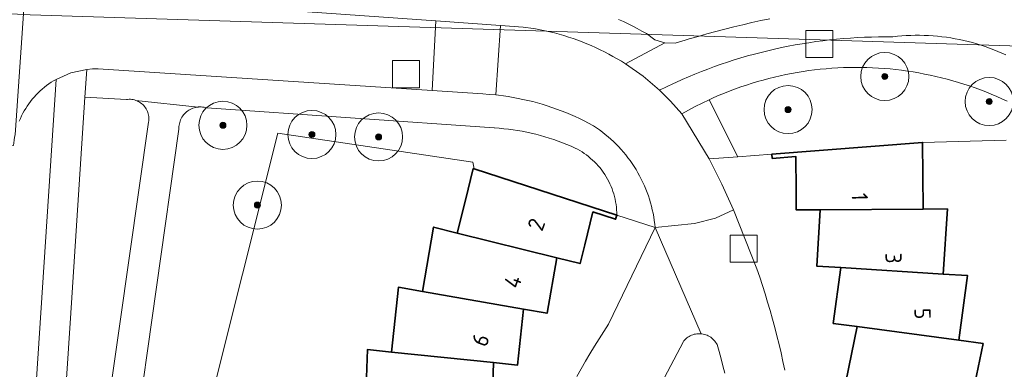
# Model space of a CAD drawing. Extents: x 154222 to 160093, y 456746 to 462495.
# Tile 87 of 254: x 158073 to 158155, y 460622 to 460652. Entities that reach past the tile are written whole.
import ezdxf
from ezdxf.enums import TextEntityAlignment as Align

# ---------------------------------------------------------------- set-up
doc = ezdxf.new("R2010")
doc.units = 0
doc.header["$LTSCALE"] = 0.75
doc.layers.get('0').update_dxf_attribs({"linetype": 'CONTINUOUS'})
for name, color, linetype, lineweight in [('B-XX-GR-BOOM-S', 252, 'CONTINUOUS', 25), ('B-XX-KW-KUNSTWERK_DUIKER-G', 252, 'CONTINUOUS', 18), ('B-XX-OG-BEBOUWING-GV', 6, 'CONTINUOUS', 35), ('B-XX-OG-BEBOUWING-T18', 1, 'CONTINUOUS', 18), ('B-XX-OG-TERREIN_CULTUURSCHEIDING-GV', 252, 'CONTINUOUS', 18), ('B-XX-OG-TERREIN_ERF-GV', 252, 'CONTINUOUS', 18), ('B-XX-RI-GWA_RIOOLPUT-S', 252, 'CONTINUOUS', 25), ('B-XX-VH-VERHARDING_ASFALT-GV', 252, 'CONTINUOUS', 18), ('B-XX-VH-VERHARDING_BETONSTRAATSTEEN-GV', 252, 'CONTINUOUS', 18), ('B-XX-VH-VERHARDING_STRAATBAKSTEEN-GV', 252, 'CONTINUOUS', 18), ('B-XX-VH-VERHARDING_TEGEL-GV', 252, 'CONTINUOUS', 18)]:
    doc.layers.add(name, color=color, linetype=linetype, lineweight=lineweight)
doc.styles.add('NLCS-ISO-M-T18', font='NLCS-ISO.ttf', dxfattribs={"height": 1.8})

# ---------------------------------------------------------------- blocks, each defined once
blk = doc.blocks.new('SRI-PUT_INSPECTIEPUT_RIOOLPUT-SO')
at = {"color": 0, "linetype": 'ByBlock', "lineweight": 18}
blk.add_lwpolyline([(-1.125, -1.125), (1.125, -1.125), (1.125, 1.125), (-1.125, 1.125)], close=True, dxfattribs=at)
blk = doc.blocks.new('SGR-BOOM_01-SO')
at = {"linetype": 'ByBlock', "lineweight": 18}
h = blk.add_hatch(color=0, dxfattribs=at)
h.dxf.hatch_style = 1
edge = h.paths.add_edge_path()
edge.add_arc((0, 0), 0.25, 0, 360)
at = {"color": 0, "linetype": 'ByBlock', "lineweight": 18}
for radius in [2, 0.25]:
    blk.add_circle((0, 0), radius, dxfattribs=at)

msp = doc.modelspace()

# ---------------------------------------------------------------- linework, layer by layer
at = {"layer": 'B-XX-KW-KUNSTWERK_DUIKER-G'}
msp.add_lwpolyline([(158047.943, 460653.344), (158073.525, 460651.973), (158205.819, 460647.775), (158277.576, 460645.578)], dxfattribs=at)
at = {"layer": 'B-XX-OG-BEBOUWING-GV'}
for points in [[(158147.779, 460638.633), (158147.757, 460641.346), (158135.22, 460640.38), (158135.248, 460640.021), (158137.217, 460640.172), (158137.235, 460637.354), (158137.247, 460635.738), (158139.25, 460635.752), (158147.795, 460635.811)], [(158110.451, 460639.159), (158110.388, 460639.179), (158109.733, 460636.549), (158109.054, 460633.815), (158117.333, 460631.755), (158119.273, 460631.272), (158119.664, 460632.838), (158120.342, 460635.567), (158122.217, 460634.959), (158122.33, 460635.3)], [(158149.481, 460630.401), (158149.822, 460635.823), (158147.795, 460635.811), (158139.25, 460635.752), (158138.954, 460631.066), (158140.951, 460630.94)], [(158109.054, 460633.815), (158107.09, 460634.304), (158106.151, 460628.956), (158114.553, 460627.483), (158116.522, 460627.138), (158117.333, 460631.755)], [(158149.481, 460630.401), (158140.951, 460630.94), (158140.327, 460626.287), (158142.312, 460626.022), (158150.781, 460624.888), (158151.504, 460630.273)], [(158106.151, 460628.956), (158104.156, 460629.306), (158103.595, 460623.909), (158112.08, 460623.027), (158114.068, 460622.82), (158114.553, 460627.483)], [(158150.781, 460624.888), (158142.312, 460626.022), (158141.365, 460621.423), (158143.325, 460621.019), (158151.694, 460619.294), (158152.792, 460624.618)], [(158103.595, 460623.909), (158101.581, 460624.118), (158101.398, 460618.697), (158109.926, 460618.41), (158111.923, 460618.343), (158112.08, 460623.027)]]:
    msp.add_lwpolyline(points, close=True, dxfattribs=at)
at = {"layer": 'B-XX-OG-TERREIN_CULTUURSCHEIDING-GV'}
for points in [[(158122.475, 460651.584), (158122.869, 460651.406), (158123.26, 460651.221), (158123.647, 460651.028), (158124.03, 460650.829), (158124.41, 460650.622), (158124.786, 460650.408), (158125.489, 460649.901), (158126.311, 460649.628), (158127.178, 460649.613), (158128.01, 460649.857), (158128.344, 460649.958), (158129.082, 460650.176), (158129.822, 460650.386), (158130.564, 460650.588), (158131.308, 460650.783), (158132.055, 460650.97), (158132.803, 460651.149), (158133.553, 460651.32), (158134.305, 460651.484), (158135.058, 460651.639)], [(158154.8, 460644.78), (158154.361, 460644.984), (158153.919, 460645.18), (158153.473, 460645.369), (158153.024, 460645.55), (158152.573, 460645.724), (158152.118, 460645.891), (158151.661, 460646.05), (158151.201, 460646.201), (158150.739, 460646.345), (158150.275, 460646.481), (158149.808, 460646.609), (158149.339, 460646.73), (158148.869, 460646.843), (158148.396, 460646.948), (158147.922, 460647.045), (158147.447, 460647.135), (158146.97, 460647.217), (158146.491, 460647.29), (158146.012, 460647.356), (158145.531, 460647.414), (158145.05, 460647.464), (158144.568, 460647.506), (158144.085, 460647.54), (158143.602, 460647.566), (158143.118, 460647.584), (158142.634, 460647.594), (158142.15, 460647.596), (158141.666, 460647.59), (158141.182, 460647.576), (158140.699, 460647.554), (158140.216, 460647.524), (158139.733, 460647.486), (158139.252, 460647.44), (158138.771, 460647.386), (158138.291, 460647.324), (158137.812, 460647.254), (158137.334, 460647.177), (158136.858, 460647.091), (158136.383, 460646.998), (158135.909, 460646.896), (158135.438, 460646.787), (158134.968, 460646.671), (158134.501, 460646.546), (158134.035, 460646.414), (158133.572, 460646.274), (158133.111, 460646.126), (158132.652, 460645.971), (158132.196, 460645.808), (158131.744, 460645.638), (158131.293, 460645.46), (158130.846, 460645.275), (158130.402, 460645.082), (158129.999, 460644.9), (158132.404, 460640.163), (158135.22, 460640.38), (158147.757, 460641.346), (158154.701, 460641.549)], [(158071.49, 460582.43), (158073.175, 460608.175), (158075.69, 460646.597), (158075.486, 460646.479), (158075.287, 460646.354), (158075.091, 460646.222), (158074.901, 460646.084), (158074.715, 460645.939), (158074.534, 460645.789), (158074.358, 460645.632), (158074.188, 460645.469), (158074.023, 460645.3), (158073.865, 460645.126), (158073.712, 460644.947), (158073.565, 460644.763), (158073.425, 460644.574), (158073.291, 460644.38), (158073.164, 460644.182), (158073.044, 460643.979), (158072.93, 460643.773), (158072.824, 460643.562), (158072.725, 460643.349), (158072.633, 460643.132)], [(158077.688, 460603.122), (158080.986, 460626.245), (158083.382, 460643.042), (158083.397, 460643.155), (158083.404, 460643.269), (158083.404, 460643.383), (158083.395, 460643.497), (158083.378, 460643.609), (158083.354, 460643.721), (158083.321, 460643.83), (158083.281, 460643.937), (158083.234, 460644.041), (158083.179, 460644.141), (158083.118, 460644.237), (158083.05, 460644.329), (158082.976, 460644.415), (158082.896, 460644.496), (158082.81, 460644.572), (158082.72, 460644.641), (158082.624, 460644.704), (158082.525, 460644.76), (158082.422, 460644.808), (158082.335, 460644.843), (158082.316, 460644.85), (158082.207, 460644.883), (158082.096, 460644.91), (158081.983, 460644.928), (158081.87, 460644.938), (158081.756, 460644.941), (158081.642, 460644.935), (158081.553, 460644.925), (158078.089, 460645.113), (158076.88, 460626.719), (158074.129, 460584.866)], [(158088.245, 460618.657), (158094.132, 460642.131), (158110.346, 460639.722), (158110.451, 460639.159), (158122.33, 460635.3), (158122.325, 460635.524), (158122.313, 460635.747), (158122.292, 460635.97), (158122.263, 460636.192), (158122.227, 460636.412), (158122.182, 460636.632), (158122.13, 460636.849), (158122.07, 460637.065), (158122.003, 460637.278), (158121.927, 460637.489), (158121.845, 460637.697), (158121.755, 460637.901), (158121.657, 460638.103), (158121.553, 460638.301), (158121.441, 460638.495), (158121.323, 460638.685), (158121.198, 460638.87), (158121.067, 460639.051), (158120.929, 460639.227), (158120.784, 460639.398), (158120.634, 460639.564), (158120.478, 460639.724), (158120.316, 460639.879), (158120.149, 460640.027), (158119.977, 460640.17), (158119.8, 460640.307), (158119.618, 460640.437), (158119.431, 460640.56), (158119.24, 460640.677), (158119.045, 460640.786), (158118.869, 460640.878), (158118.516, 460641.036), (158118.16, 460641.187), (158117.801, 460641.33), (158117.439, 460641.465), (158117.074, 460641.593), (158116.707, 460641.714), (158116.337, 460641.827), (158115.965, 460641.932), (158115.591, 460642.03), (158115.215, 460642.12), (158114.837, 460642.202), (158114.458, 460642.276), (158114.077, 460642.342), (158113.695, 460642.401), (158113.312, 460642.451), (158112.927, 460642.494), (158112.542, 460642.528), (158112.157, 460642.555), (158112.124, 460642.557), (158088.226, 460644.222), (158088.112, 460644.255), (158087.995, 460644.28), (158087.878, 460644.298), (158087.759, 460644.307), (158087.64, 460644.309), (158087.521, 460644.302), (158087.493, 460644.299), (158087.403, 460644.288), (158087.286, 460644.266), (158087.17, 460644.236), (158087.058, 460644.198), (158086.947, 460644.152), (158086.841, 460644.1), (158086.738, 460644.04), (158086.639, 460643.974), (158086.545, 460643.901), (158086.455, 460643.822), (158086.372, 460643.737), (158086.294, 460643.646), (158086.223, 460643.551), (158086.158, 460643.451), (158086.1, 460643.347), (158086.049, 460643.24), (158086.006, 460643.129), (158085.97, 460643.015), (158085.941, 460642.9), (158085.921, 460642.782), (158085.908, 460642.664), (158085.904, 460642.545), (158085.905, 460642.468), (158080.338, 460603.011)], [(158131.302, 460622.149), (158131.151, 460622.755), (158130.992, 460623.358), (158130.826, 460623.96), (158130.66, 460624.53), (158130.604, 460624.631), (158130.541, 460624.728), (158130.471, 460624.82), (158130.395, 460624.907), (158130.313, 460624.989), (158130.226, 460625.064), (158130.134, 460625.134), (158130.037, 460625.197), (158129.936, 460625.253), (158129.832, 460625.302), (158129.724, 460625.344), (158129.613, 460625.378), (158129.501, 460625.405), (158129.387, 460625.423), (158129.335, 460625.429), (158129.22, 460625.436), (158129.104, 460625.435), (158128.989, 460625.427), (158128.874, 460625.41), (158128.762, 460625.386), (158128.65, 460625.353), (158128.542, 460625.313), (158128.437, 460625.266), (158128.335, 460625.212), (158128.237, 460625.15), (158128.143, 460625.082), (158128.055, 460625.008), (158127.972, 460624.928), (158127.894, 460624.842), (158127.86, 460624.8), (158120.218, 460610.268)]]:
    msp.add_lwpolyline(points, dxfattribs=at)
at = {"layer": 'B-XX-OG-TERREIN_ERF-GV'}
for points in [[(158101.398, 460618.697), (158101.581, 460624.118), (158103.595, 460623.909), (158104.156, 460629.306), (158106.151, 460628.956), (158107.09, 460634.304), (158109.054, 460633.815), (158109.733, 460636.549), (158110.388, 460639.179), (158110.451, 460639.159), (158110.346, 460639.722), (158094.132, 460642.131), (158088.245, 460618.657)], [(158154.701, 460641.549), (158147.757, 460641.346), (158147.779, 460638.633), (158147.795, 460635.811), (158149.822, 460635.823), (158149.481, 460630.401), (158151.504, 460630.273), (158150.781, 460624.888), (158152.792, 460624.618), (158151.694, 460619.294)], [(158141.365, 460621.423), (158142.312, 460626.022), (158140.327, 460626.287), (158140.951, 460630.94), (158138.954, 460631.066), (158139.25, 460635.752), (158137.247, 460635.738), (158137.235, 460637.354), (158137.217, 460640.172), (158135.248, 460640.021), (158135.22, 460640.38), (158132.404, 460640.163), (158129.998, 460639.977), (158131.055, 460637.883), (158132.038, 460635.753), (158133.974, 460630.83), (158134.209, 460630.141), (158134.437, 460629.449), (158134.657, 460628.755), (158134.87, 460628.059), (158135.075, 460627.36), (158135.272, 460626.659), (158135.462, 460625.956), (158135.643, 460625.251), (158135.817, 460624.543), (158135.984, 460623.834), (158136.142, 460623.124), (158136.293, 460622.411)], [(158119.008, 460621.878), (158119.363, 460622.514), (158119.725, 460623.145), (158120.093, 460623.773), (158120.468, 460624.396), (158120.85, 460625.015), (158121.239, 460625.63), (158121.635, 460626.241), (158125.517, 460634.265), (158122.33, 460635.3), (158122.217, 460634.959), (158120.342, 460635.567), (158119.664, 460632.838), (158119.273, 460631.272), (158117.333, 460631.755), (158116.522, 460627.138), (158114.553, 460627.483), (158114.068, 460622.82), (158112.08, 460623.027), (158111.923, 460618.343)]]:
    msp.add_lwpolyline(points, dxfattribs=at)
at = {"layer": 'B-XX-VH-VERHARDING_ASFALT-GV'}
msp.add_lwpolyline([(158083.45, 460814.75), (158079.96, 460814.893), (158075.786, 460749.998), (158075.559, 460749.886), (158068.554, 460641.192), (158072.153, 460641.099), (158072.173, 460641.31), (158072.204, 460641.544), (158072.242, 460641.777), (158072.281, 460641.976), (158073.469, 460659.354), (158073.458, 460659.43), (158073.429, 460659.669), (158073.408, 460659.909), (158073.395, 460660.149), (158073.39, 460660.39), (158073.52, 460661.85), (158073.77, 460666.06), (158079.245, 460750), (158082.18, 460794.97), (158082.182, 460795.013), (158082.197, 460795.24), (158082.198, 460795.252), (158082.867, 460804.497)], close=True, dxfattribs=at)
for points in [[(158088.712, 460652.778), (158107.27, 460651.465), (158112.652, 460651.084), (158114.538, 460650.951), (158114.769, 460650.921), (158115.168, 460650.864), (158115.567, 460650.798), (158115.964, 460650.724), (158116.36, 460650.643), (158116.754, 460650.554), (158117.146, 460650.457), (158117.536, 460650.352), (158117.924, 460650.24), (158118.309, 460650.119), (158118.693, 460649.992), (158119.073, 460649.856), (158119.451, 460649.714), (158119.826, 460649.563), (158120.198, 460649.405), (158120.567, 460649.24), (158120.932, 460649.068), (158121.294, 460648.889), (158121.652, 460648.702), (158122.006, 460648.509), (158122.357, 460648.308), (158122.704, 460648.1), (158123.046, 460647.886), (158126.311, 460649.628), (158125.489, 460649.901), (158124.786, 460650.408), (158124.41, 460650.622), (158124.03, 460650.829), (158123.647, 460651.028), (158123.26, 460651.221), (158122.869, 460651.406), (158122.475, 460651.584)], [(158135.058, 460651.639), (158134.305, 460651.484), (158133.553, 460651.32), (158132.803, 460651.149), (158132.055, 460650.97), (158131.308, 460650.783), (158130.564, 460650.588), (158129.822, 460650.386), (158129.082, 460650.176), (158128.344, 460649.958), (158128.01, 460649.857), (158127.178, 460649.613), (158126.311, 460649.628), (158123.046, 460647.886), (158124.506, 460646.859), (158125.87, 460645.708), (158127.031, 460646.259), (158127.222, 460646.347), (158127.751, 460646.584), (158128.284, 460646.813), (158128.819, 460647.036), (158129.358, 460647.25), (158129.9, 460647.458), (158130.444, 460647.658), (158130.992, 460647.85), (158131.541, 460648.035), (158132.094, 460648.212), (158132.648, 460648.382), (158133.205, 460648.544), (158133.765, 460648.698), (158134.326, 460648.845), (158134.889, 460648.984), (158135.454, 460649.115), (158136.021, 460649.238), (158136.589, 460649.353), (158137.159, 460649.461), (158137.731, 460649.56), (158138.304, 460649.652), (158138.878, 460649.736), (158139.453, 460649.812), (158140.029, 460649.88), (158140.606, 460649.94), (158141.183, 460649.992), (158141.762, 460650.036), (158142.341, 460650.072), (158142.92, 460650.1), (158143.5, 460650.12), (158144.08, 460650.133), (158144.66, 460650.137), (158145.24, 460650.133), (158145.293, 460650.139), (158145.662, 460650.18), (158146.032, 460650.213), (158146.402, 460650.238), (158146.772, 460650.255), (158147.143, 460650.263), (158147.514, 460650.264), (158147.885, 460650.257), (158148.256, 460650.242), (158148.626, 460650.219), (158148.996, 460650.188), (158149.365, 460650.148), (158149.733, 460650.101), (158150.1, 460650.046), (158150.465, 460649.984), (158150.83, 460649.913), (158151.192, 460649.834), (158151.553, 460649.748), (158151.912, 460649.654), (158152.269, 460649.552), (158152.623, 460649.442), (158152.975, 460649.325), (158153.325, 460649.2), (158153.671, 460649.068), (158154.015, 460648.928), (158154.356, 460648.781), (158154.693, 460648.627)], [(158154.693, 460648.627), (158154.356, 460648.781), (158154.015, 460648.928), (158153.671, 460649.068), (158153.325, 460649.2), (158152.975, 460649.325), (158152.623, 460649.442), (158152.269, 460649.552), (158151.912, 460649.654), (158151.553, 460649.748), (158151.192, 460649.834), (158150.83, 460649.913), (158150.465, 460649.984), (158150.1, 460650.046), (158149.733, 460650.101), (158149.365, 460650.148), (158148.996, 460650.188), (158148.626, 460650.219), (158148.256, 460650.242), (158147.885, 460650.257), (158147.514, 460650.264), (158147.143, 460650.263), (158146.772, 460650.255), (158146.402, 460650.238), (158146.032, 460650.213), (158145.662, 460650.18), (158145.293, 460650.139), (158145.24, 460650.133), (158144.66, 460650.137), (158144.08, 460650.133), (158143.5, 460650.12), (158142.92, 460650.1), (158142.341, 460650.072), (158141.762, 460650.036), (158141.183, 460649.992), (158140.606, 460649.94), (158140.029, 460649.88), (158139.453, 460649.812), (158138.878, 460649.736), (158138.304, 460649.652), (158137.731, 460649.56), (158137.159, 460649.461), (158136.589, 460649.353), (158136.021, 460649.238), (158135.454, 460649.115), (158134.889, 460648.984), (158134.326, 460648.845), (158133.765, 460648.698), (158133.205, 460648.544), (158132.648, 460648.382), (158132.094, 460648.212), (158131.541, 460648.035), (158130.992, 460647.85), (158130.444, 460647.658), (158129.9, 460647.458), (158129.358, 460647.25), (158128.819, 460647.036), (158128.284, 460646.813), (158127.751, 460646.584), (158127.222, 460646.347), (158127.031, 460646.259), (158125.87, 460645.708), (158126.804, 460644.79), (158127.731, 460643.728), (158128.852, 460644.339), (158129.999, 460644.9), (158130.402, 460645.082), (158130.846, 460645.275), (158131.293, 460645.46), (158131.744, 460645.638), (158132.196, 460645.808), (158132.652, 460645.971), (158133.111, 460646.126), (158133.572, 460646.274), (158134.035, 460646.414), (158134.501, 460646.546), (158134.968, 460646.671), (158135.438, 460646.787), (158135.909, 460646.896), (158136.383, 460646.998), (158136.858, 460647.091), (158137.334, 460647.177), (158137.812, 460647.254), (158138.291, 460647.324), (158138.771, 460647.386), (158139.252, 460647.44), (158139.733, 460647.486), (158140.216, 460647.524), (158140.699, 460647.554), (158141.182, 460647.576), (158141.666, 460647.59), (158142.15, 460647.596), (158142.634, 460647.594), (158143.118, 460647.584), (158143.602, 460647.566), (158144.085, 460647.54), (158144.568, 460647.506), (158145.05, 460647.464), (158145.531, 460647.414), (158146.012, 460647.356), (158146.491, 460647.29), (158146.97, 460647.217), (158147.447, 460647.135), (158147.922, 460647.045), (158148.396, 460646.948), (158148.869, 460646.843), (158149.339, 460646.73), (158149.808, 460646.609), (158150.275, 460646.481), (158150.739, 460646.345), (158151.201, 460646.201), (158151.661, 460646.05), (158152.118, 460645.891), (158152.573, 460645.724), (158153.024, 460645.55), (158153.473, 460645.369), (158153.919, 460645.18), (158154.361, 460644.984), (158154.8, 460644.78)], [(158075.196, 460564.033), (158075.066, 460565.581), (158074.437, 460575.216), (158074.129, 460584.866), (158076.88, 460626.719), (158078.089, 460645.113), (158078.242, 460647.429), (158076.926, 460647.137), (158075.69, 460646.597), (158073.175, 460608.175), (158071.49, 460582.43)], [(158080.338, 460603.011), (158085.905, 460642.468), (158085.904, 460642.545), (158085.908, 460642.664), (158085.921, 460642.782), (158085.941, 460642.9), (158085.97, 460643.015), (158086.006, 460643.129), (158086.049, 460643.24), (158086.1, 460643.347), (158086.158, 460643.451), (158086.223, 460643.551), (158086.294, 460643.646), (158086.372, 460643.737), (158086.455, 460643.822), (158086.545, 460643.901), (158086.639, 460643.974), (158086.738, 460644.04), (158086.841, 460644.1), (158086.947, 460644.152), (158087.058, 460644.198), (158087.17, 460644.236), (158087.286, 460644.266), (158087.403, 460644.288), (158087.493, 460644.299), (158082.335, 460644.843), (158082.422, 460644.808), (158082.525, 460644.76), (158082.624, 460644.704), (158082.72, 460644.641), (158082.81, 460644.572), (158082.896, 460644.496), (158082.976, 460644.415), (158083.05, 460644.329), (158083.118, 460644.237), (158083.179, 460644.141), (158083.234, 460644.041), (158083.281, 460643.937), (158083.321, 460643.83), (158083.354, 460643.721), (158083.378, 460643.609), (158083.395, 460643.497), (158083.404, 460643.383), (158083.404, 460643.269), (158083.397, 460643.155), (158083.382, 460643.042), (158080.986, 460626.245), (158077.688, 460603.122)]]:
    msp.add_lwpolyline(points, dxfattribs=at)
at = {"layer": 'B-XX-VH-VERHARDING_BETONSTRAATSTEEN-GV'}
for points in [[(158073.469, 460659.354), (158072.281, 460641.976)], [(158072.633, 460643.132), (158072.725, 460643.349), (158072.824, 460643.562), (158072.93, 460643.773), (158073.044, 460643.979), (158073.164, 460644.182), (158073.291, 460644.38), (158073.425, 460644.574), (158073.565, 460644.763), (158073.712, 460644.947), (158073.865, 460645.126), (158074.023, 460645.3), (158074.188, 460645.469), (158074.358, 460645.632), (158074.534, 460645.789), (158074.715, 460645.939), (158074.901, 460646.084), (158075.091, 460646.222), (158075.287, 460646.354), (158075.486, 460646.479), (158075.69, 460646.597), (158076.926, 460647.137), (158078.242, 460647.429), (158078.715, 460647.47), (158079.189, 460647.48), (158106.967, 460645.663), (158107.27, 460651.465), (158088.712, 460652.778)]]:
    msp.add_lwpolyline(points, dxfattribs=at)
for points in [[(158112.652, 460651.084), (158107.27, 460651.465), (158106.967, 460645.663), (158111.187, 460645.387), (158111.721, 460645.344), (158112.255, 460645.3)], [(158114.538, 460650.951), (158112.652, 460651.084), (158112.255, 460645.3), (158112.476, 460645.275), (158112.888, 460645.223), (158113.299, 460645.163), (158113.708, 460645.095), (158114.116, 460645.019), (158114.523, 460644.936), (158114.928, 460644.844), (158115.331, 460644.745), (158115.732, 460644.638), (158116.131, 460644.523), (158116.528, 460644.401), (158116.922, 460644.271), (158117.314, 460644.133), (158117.703, 460643.988), (158118.089, 460643.835), (158118.472, 460643.675), (158118.852, 460643.508), (158119.228, 460643.333), (158119.602, 460643.151), (158119.971, 460642.962), (158120.337, 460642.766), (158120.394, 460642.729), (158120.645, 460642.562), (158120.891, 460642.389), (158121.132, 460642.208), (158121.368, 460642.022), (158121.6, 460641.829), (158121.826, 460641.63), (158122.047, 460641.426), (158122.262, 460641.215), (158122.472, 460640.999), (158122.676, 460640.777), (158122.873, 460640.55), (158123.065, 460640.318), (158123.251, 460640.081), (158123.43, 460639.839), (158123.602, 460639.592), (158123.769, 460639.341), (158123.928, 460639.086), (158124.08, 460638.826), (158124.226, 460638.562), (158124.364, 460638.295), (158124.496, 460638.024), (158124.62, 460637.75), (158124.736, 460637.472), (158124.846, 460637.191), (158124.948, 460636.908), (158125.042, 460636.622), (158125.129, 460636.334), (158125.207, 460636.043), (158125.279, 460635.751), (158125.342, 460635.456), (158125.398, 460635.16), (158125.445, 460634.863), (158125.485, 460634.564), (158125.517, 460634.265), (158128.778, 460634.608), (158130.539, 460635.056), (158132.038, 460635.753), (158131.055, 460637.883), (158129.998, 460639.977), (158127.731, 460643.728), (158126.804, 460644.79), (158125.87, 460645.708), (158124.506, 460646.859), (158123.046, 460647.886), (158122.704, 460648.1), (158122.357, 460648.308), (158122.006, 460648.509), (158121.652, 460648.702), (158121.294, 460648.889), (158120.932, 460649.068), (158120.567, 460649.24), (158120.198, 460649.405), (158119.826, 460649.563), (158119.451, 460649.714), (158119.073, 460649.856), (158118.693, 460649.992), (158118.309, 460650.119), (158117.924, 460650.24), (158117.536, 460650.352), (158117.146, 460650.457), (158116.754, 460650.554), (158116.36, 460650.643), (158115.964, 460650.724), (158115.567, 460650.798), (158115.168, 460650.864), (158114.769, 460650.921)], [(158132.404, 460640.163), (158129.999, 460644.9), (158128.852, 460644.339), (158127.731, 460643.728), (158129.998, 460639.977)]]:
    msp.add_lwpolyline(points, close=True, dxfattribs=at)
at = {"layer": 'B-XX-VH-VERHARDING_STRAATBAKSTEEN-GV'}
for points in [[(158136.293, 460622.411), (158136.142, 460623.124), (158135.984, 460623.834), (158135.817, 460624.543), (158135.643, 460625.251), (158135.462, 460625.956), (158135.272, 460626.659), (158135.075, 460627.36), (158134.87, 460628.059), (158134.657, 460628.755), (158134.437, 460629.449), (158134.209, 460630.141), (158133.974, 460630.83), (158132.038, 460635.753), (158130.539, 460635.056), (158128.778, 460634.608), (158125.517, 460634.265), (158129.335, 460625.429), (158129.387, 460625.423), (158129.501, 460625.405), (158129.613, 460625.378), (158129.724, 460625.344), (158129.832, 460625.302), (158129.936, 460625.253), (158130.037, 460625.197), (158130.134, 460625.134), (158130.226, 460625.064), (158130.313, 460624.989), (158130.395, 460624.907), (158130.471, 460624.82), (158130.541, 460624.728), (158130.604, 460624.631), (158130.66, 460624.53), (158130.826, 460623.96), (158130.992, 460623.358), (158131.151, 460622.755), (158131.302, 460622.149)], [(158120.218, 460610.268), (158127.86, 460624.8), (158127.894, 460624.842), (158127.972, 460624.928), (158128.055, 460625.008), (158128.143, 460625.082), (158128.237, 460625.15), (158128.335, 460625.212), (158128.437, 460625.266), (158128.542, 460625.313), (158128.65, 460625.353), (158128.762, 460625.386), (158128.874, 460625.41), (158128.989, 460625.427), (158129.104, 460625.435), (158129.22, 460625.436), (158129.335, 460625.429), (158125.517, 460634.265), (158121.635, 460626.241), (158121.239, 460625.63), (158120.85, 460625.015), (158120.468, 460624.396), (158120.093, 460623.773), (158119.725, 460623.145), (158119.363, 460622.514), (158119.008, 460621.878)]]:
    msp.add_lwpolyline(points, dxfattribs=at)
at = {"layer": 'B-XX-VH-VERHARDING_TEGEL-GV'}
msp.add_lwpolyline([(158106.967, 460645.663), (158079.189, 460647.48), (158078.715, 460647.47), (158078.242, 460647.429), (158078.089, 460645.113), (158081.553, 460644.925), (158081.642, 460644.935), (158081.756, 460644.941), (158081.87, 460644.938), (158081.983, 460644.928), (158082.096, 460644.91), (158082.207, 460644.883), (158082.316, 460644.85), (158082.335, 460644.843), (158087.493, 460644.299), (158087.521, 460644.302), (158087.64, 460644.309), (158087.759, 460644.307), (158087.878, 460644.298), (158087.995, 460644.28), (158088.112, 460644.255), (158088.226, 460644.222), (158112.124, 460642.557), (158112.157, 460642.555), (158112.542, 460642.528), (158112.927, 460642.494), (158113.312, 460642.451), (158113.695, 460642.401), (158114.077, 460642.342), (158114.458, 460642.276), (158114.837, 460642.202), (158115.215, 460642.12), (158115.591, 460642.03), (158115.965, 460641.932), (158116.337, 460641.827), (158116.707, 460641.714), (158117.074, 460641.593), (158117.439, 460641.465), (158117.801, 460641.33), (158118.16, 460641.187), (158118.516, 460641.036), (158118.869, 460640.878), (158119.045, 460640.786), (158119.24, 460640.677), (158119.431, 460640.56), (158119.618, 460640.437), (158119.8, 460640.307), (158119.977, 460640.17), (158120.149, 460640.027), (158120.316, 460639.879), (158120.478, 460639.724), (158120.634, 460639.564), (158120.784, 460639.398), (158120.929, 460639.227), (158121.067, 460639.051), (158121.198, 460638.87), (158121.323, 460638.685), (158121.441, 460638.495), (158121.553, 460638.301), (158121.657, 460638.103), (158121.755, 460637.901), (158121.845, 460637.697), (158121.927, 460637.489), (158122.003, 460637.278), (158122.07, 460637.065), (158122.13, 460636.849), (158122.182, 460636.632), (158122.227, 460636.412), (158122.263, 460636.192), (158122.292, 460635.97), (158122.313, 460635.747), (158122.325, 460635.524), (158122.33, 460635.3), (158125.517, 460634.265), (158125.485, 460634.564), (158125.445, 460634.863), (158125.398, 460635.16), (158125.342, 460635.456), (158125.279, 460635.751), (158125.207, 460636.043), (158125.129, 460636.334), (158125.042, 460636.622), (158124.948, 460636.908), (158124.846, 460637.191), (158124.736, 460637.472), (158124.62, 460637.75), (158124.496, 460638.024), (158124.364, 460638.295), (158124.226, 460638.562), (158124.08, 460638.826), (158123.928, 460639.086), (158123.769, 460639.341), (158123.602, 460639.592), (158123.43, 460639.839), (158123.251, 460640.081), (158123.065, 460640.318), (158122.873, 460640.55), (158122.676, 460640.777), (158122.472, 460640.999), (158122.262, 460641.215), (158122.047, 460641.426), (158121.826, 460641.63), (158121.6, 460641.829), (158121.368, 460642.022), (158121.132, 460642.208), (158120.891, 460642.389), (158120.645, 460642.562), (158120.394, 460642.729), (158120.337, 460642.766), (158119.971, 460642.962), (158119.602, 460643.151), (158119.228, 460643.333), (158118.852, 460643.508), (158118.472, 460643.675), (158118.089, 460643.835), (158117.703, 460643.988), (158117.314, 460644.133), (158116.922, 460644.271), (158116.528, 460644.401), (158116.131, 460644.523), (158115.732, 460644.638), (158115.331, 460644.745), (158114.928, 460644.844), (158114.523, 460644.936), (158114.116, 460645.019), (158113.708, 460645.095), (158113.299, 460645.163), (158112.888, 460645.223), (158112.476, 460645.275), (158112.255, 460645.3), (158111.721, 460645.344), (158111.187, 460645.387)], close=True, dxfattribs=at)

# ---------------------------------------------------------------- block references
at = {"layer": 'B-XX-GR-BOOM-S'}
for p in [(158144.615, 460646.838), (158153.298, 460644.754), (158136.572, 460644.086), (158089.566, 460642.777), (158096.966, 460642.012), (158102.511, 460641.809), (158092.431, 460636.139)]:
    msp.add_blockref('SGR-BOOM_01-SO', p, dxfattribs=at)
at = {"layer": 'B-XX-RI-GWA_RIOOLPUT-S'}
for p in [(158139.158, 460649.547), (158104.8, 460647.03), (158132.87, 460632.5)]:
    msp.add_blockref('SRI-PUT_INSPECTIEPUT_RIOOLPUT-SO', p, dxfattribs=at)

# ---------------------------------------------------------------- texts
at = {"layer": 'B-XX-OG-BEBOUWING-T18', "style": 'NLCS-ISO-M-T18'}
for s, rotation, p in [('1', 271.3, (158142.533, 460636.831)), ('2', 69.8, (158115.629, 460634.52)), ('3', 271.3, (158145.343, 460631.724)), ('4', 69.8, (158113.682, 460629.778)), ('5', 271.3, (158147.757, 460627.104)), ('6', 69.8, (158110.993, 460624.915))]:
    msp.add_text(s, height=1.35, rotation=rotation, dxfattribs=at).set_placement(p, align=Align.MIDDLE_CENTER)

doc.saveas('drawing.dxf')
